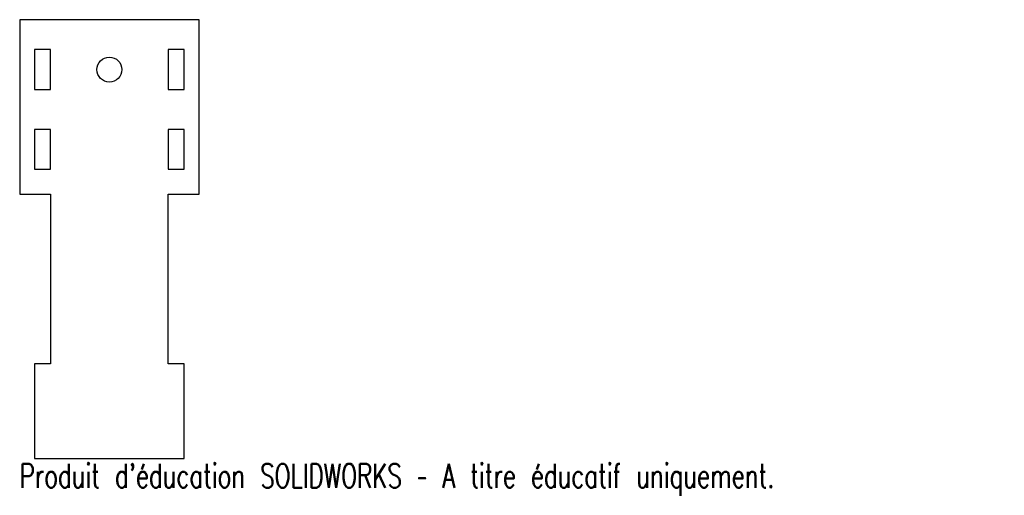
# Model space of a CAD drawing. Header units: millimetres. Extents: x -18 to 179, y -85 to 10.
import ezdxf

# ---------------------------------------------------------------- set-up
doc = ezdxf.new("R2010")
doc.units = ezdxf.units.MM
doc.styles.add('SLDTEXTSTYLE0', font='TXT', dxfattribs={"width": 0.7, "bigfont": 'bigfont'})

msp = doc.modelspace()

# ---------------------------------------------------------------- linework, layer by layer
at = {"color": 7, "linetype": 'Continuous', "lineweight": 25}
for p, q in [((-18, 10), (-18, -25)), ((18, 10), (-18, 10)), ((18, -25), (18, 10)), ((-11.8, 4), (-15, 4)), ((-15, 4), (-15, -4)), ((-11.8, -4), (-11.8, 4)), ((15, 4), (11.8, 4)), ((11.8, 4), (11.8, -4)), ((15, -4), (15, 4)), ((-15, -4), (-11.8, -4)), ((11.8, -4), (15, -4)), ((-11.8, -12), (-15, -12)), ((-15, -12), (-15, -20)), ((-11.8, -20), (-11.8, -12)), ((15, -12), (11.8, -12)), ((11.8, -12), (11.8, -20)), ((15, -20), (15, -12)), ((-15, -20), (-11.8, -20)), ((11.8, -20), (15, -20)), ((-18, -25), (-12, -25)), ((-12, -25), (-11.8, -25)), ((-11.8, -25), (-11.8, -59)), ((11.8, -25), (12, -25)), ((11.8, -59), (11.8, -25)), ((12, -25), (18, -25)), ((-15, -59), (-15, -78)), ((-11.8, -59), (-15, -59)), ((15, -59), (11.8, -59)), ((15, -78), (15, -59)), ((-15, -78), (15, -78))]:
    msp.add_line(p, q, dxfattribs=at)
msp.add_circle((0, 0), 2.5, dxfattribs=at)

# ---------------------------------------------------------------- texts
at = {"color": 7, "linetype": 'Continuous', "insert": (-18, -79.02), "char_height": 4.8336, "attachment_point": 1, "style": 'SLDTEXTSTYLE0'}
msp.add_mtext("Produit d'éducation SOLIDWORKS – A titre éducatif uniquement.", dxfattribs=at)

doc.saveas('drawing.dxf')
